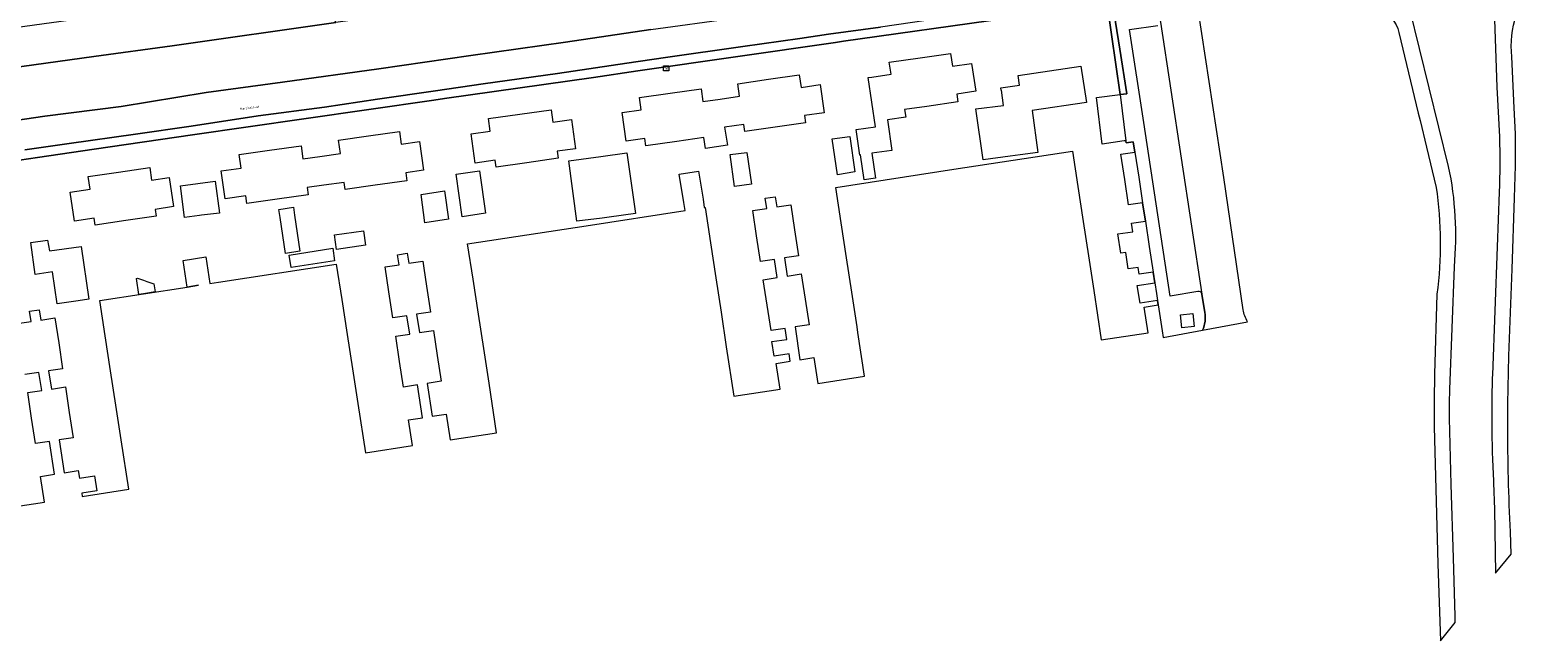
# Model space of a CAD drawing. Header units: metres. Extents: x 102746 to 103541, y 468531 to 469408.
# Tile 21 of 87: x 103110 to 103344, y 468594 to 468689. Entities that reach past the tile are written whole.
import ezdxf
from ezdxf.enums import TextEntityAlignment as Align

# ---------------------------------------------------------------- set-up
doc = ezdxf.new("R2010")
doc.units = ezdxf.units.M
doc.layers.get('0').update_dxf_attribs({"lineweight": 25})
doc.layers.add('B-RO-OG-BGT-G', color=253, linetype='Continuous', lineweight=13)
doc.styles.add('NLCS-ISO', font='txt')
doc.styles.add('NLCS-ISO-M200-T18', font='txt', dxfattribs={"height": 0.36})

# ---------------------------------------------------------------- blocks, each defined once
blk = doc.blocks.new('SKL-TELKAST-SO')
at = {"lineweight": 18}
for points in [[(-2, 2), (2, 2), (2, 1.68), (-2, 1.68)], [(-2, 1.52), (2, 1.52), (2, -2), (-2, -2)]]:
    blk.add_lwpolyline(points, close=True, dxfattribs=at)
at = {"lineweight": 18, "style": 'NLCS-ISO'}
blk.add_text('tel', height=1.8, dxfattribs=at).set_placement((0, 0), align=Align.MIDDLE_CENTER)

msp = doc.modelspace()

# ---------------------------------------------------------------- linework, layer by layer
at = {"layer": 'B-RO-OG-BGT-G', "color": 252, "flags": 128}
for points in [[(103098.051, 468673.178), (103112.419, 468675.301), (103124.279, 468676.847), (103137.527, 468679.005), (103149.387, 468680.583), (103164.35, 468682.655), (103178.632, 468684.734), (103193.306, 468686.838), (103206.562, 468688.77), (103219.486, 468690.571), (103237.594, 468693.26), (103253.143, 468695.485), (103262.452, 468696.765), (103274.327, 468698.636), (103278.818, 468699.246), (103278.257, 468703.569), (103297.681, 468706.341), (103297.474, 468707.471), (103297.346, 468707.465), (103281.256, 468706.769)], [(103266.329, 468705.442), (103220.283, 468698.852), (103191.608, 468694.714), (103157.642, 468689.881), (103132.244, 468686.267), (103120.063, 468684.595), (103103.241, 468682.278)], [(103103.241, 468682.278), (103120.063, 468684.595), (103132.244, 468686.267), (103157.642, 468689.881), (103155.297, 468695.872), (103131.974, 468692.403), (103119.115, 468690.584), (103107.841, 468689.036)], [(103298.624, 468645.265), (103295.621, 468665.795), (103291.626, 468691.918), (103291.165, 468694.876), (103283.831, 468693.706)], [(103337.498, 468695.71), (103337.494, 468694.908), (103338.036, 468679.844), (103338.416, 468672.103)], [(103095.844, 468666.64), (103111.289, 468668.902), (103120.097, 468670.192), (103135.375, 468672.407), (103152.675, 468674.915), (103172.861, 468677.815), (103174.52, 468678.053), (103197.669, 468681.355), (103204.59, 468682.342), (103235.25, 468686.786), (103236.537, 468686.972), (103239.124, 468687.347), (103259.043, 468690.121), (103277.478, 468692.689), (103278.323, 468692.828), (103283.831, 468693.706)], [(103279.611, 468694.491), (103272.549, 468693.598), (103262.832, 468692.114), (103254.323, 468690.91), (103242.249, 468689.146), (103234.175, 468688.086), (103229.736, 468687.393), (103220.886, 468686.144), (103208.865, 468684.439), (103202.852, 468683.542), (103192.109, 468681.973), (103180.539, 468680.353), (103173.118, 468679.263), (103164.145, 468677.962), (103155.906, 468676.734), (103145.593, 468675.356), (103135.183, 468673.791), (103126.525, 468672.547), (103116.243, 468671.074), (103109.343, 468670.083)], [(103172.625, 468628.722), (103174.8, 468629.056), (103175.415, 468625.052), (103182.629, 468626.158), (103181.448, 468633.846), (103180.622, 468639.223), (103179.801, 468644.57), (103178.966, 468650.006), (103178.126, 468655.478), (103196.526, 468658.304), (103211.911, 468660.667), (103211.707, 468661.926), (103211, 468666.306), (103214.01, 468666.792), (103214.717, 468662.412), (103214.887, 468661.124), (103215.024, 468661.145), (103215.857, 468655.649), (103216.681, 468650.211), (103217.491, 468644.861), (103218.306, 468639.483), (103219.466, 468631.827), (103226.672, 468632.918), (103226.055, 468636.932), (103228.231, 468637.262), (103228.057, 468638.391), (103225.737, 468638.035), (103225.388, 468640.3), (103227.709, 468640.657), (103227.45, 468642.343), (103225.275, 468642.014), (103224.667, 468645.974), (103224.06, 468649.923), (103226.236, 468650.253), (103225.803, 468653.07), (103223.627, 468652.741), (103223.011, 468656.757), (103222.413, 468660.65), (103224.589, 468660.979), (103224.343, 468662.576), (103225.907, 468662.816), (103226.151, 468661.223), (103228.326, 468661.554), (103228.918, 468657.664), (103229.529, 468653.643), (103227.353, 468653.312), (103227.782, 468650.494), (103229.958, 468650.824), (103230.558, 468646.878), (103231.16, 468642.914), (103228.985, 468642.583), (103229.758, 468637.5), (103231.933, 468637.831), (103232.544, 468633.816), (103239.802, 468634.92), (103238.767, 468641.724), (103238.633, 468642.61), (103237.815, 468647.988), (103237.002, 468653.337), (103236.175, 468658.774), (103235.34, 468664.264), (103253.676, 468667.08), (103272.096, 468669.909), (103272.937, 468664.397), (103273.766, 468658.96), (103274.581, 468653.611), (103275.401, 468648.234), (103276.571, 468640.562), (103283.837, 468641.669), (103283.226, 468645.674), (103285.401, 468646.006), (103285.297, 468646.691), (103282.583, 468646.278), (103282.163, 468649.039), (103284.876, 468649.452), (103284.622, 468651.118), (103282.446, 468650.786), (103282.286, 468651.833), (103280.72, 468651.614), (103280.365, 468654.156), (103279.603, 468654.04), (103279.156, 468657.035), (103281.446, 468657.344), (103281.24, 468658.697), (103283.415, 468659.028), (103282.983, 468661.866), (103280.807, 468661.534), (103280.201, 468665.507), (103279.604, 468669.425), (103281.779, 468669.757), (103281.533, 468671.358), (103280.443, 468671.191), (103280.393, 468671.519), (103280.108, 468671.479), (103276.723, 468671.001), (103275.806, 468678.203), (103279.482, 468678.671), (103277.478, 468692.689)], [(103283.831, 468693.706), (103278.323, 468692.828), (103279.426, 468685.715), (103280.531, 468678.805), (103279.482, 468678.671), (103280.393, 468671.519), (103280.443, 468671.191), (103281.533, 468671.358), (103281.779, 468669.757), (103282.376, 468665.84), (103282.983, 468661.866), (103283.415, 468659.028)], [(103259.043, 468690.121), (103239.124, 468687.347), (103236.537, 468686.972), (103235.25, 468686.786), (103204.59, 468682.342), (103197.669, 468681.355), (103174.52, 468678.053), (103172.861, 468677.815), (103152.675, 468674.915), (103135.375, 468672.407), (103120.097, 468670.192), (103111.289, 468668.902), (103095.844, 468666.64)], [(103285.605, 468690.782), (103285.744, 468689.946), (103292.206, 468647.668), (103292.666, 468644.851)], [(103330.534, 468667.504), (103324.509, 468691.956)], [(103206.562, 468688.77), (103193.306, 468686.838), (103178.632, 468684.734), (103164.35, 468682.655), (103149.387, 468680.583), (103137.527, 468679.005), (103124.279, 468676.847), (103112.419, 468675.301), (103098.051, 468673.178)], [(103109.343, 468670.083), (103116.243, 468671.074), (103126.525, 468672.547), (103135.183, 468673.791), (103145.593, 468675.356), (103155.906, 468676.734), (103164.145, 468677.962), (103173.118, 468679.263), (103180.539, 468680.353), (103192.109, 468681.973), (103202.852, 468683.542), (103208.865, 468684.439), (103220.886, 468686.144), (103229.736, 468687.393), (103234.175, 468688.086), (103242.249, 468689.146)], [(103291.589, 468648.108), (103287.287, 468647.382), (103283.151, 468674.343), (103280.948, 468688.761), (103285.334, 468689.399)], [(103322.81, 468688.333), (103325.814, 468675.81), (103326.097, 468674.63), (103327.09, 468670.49), (103328.582, 468664.268)], [(103339.906, 468638.109), (103340.385, 468651.55), (103340.779, 468662.639), (103340.923, 468667.621), (103340.912, 468672.458), (103340.912, 468672.605), (103340.721, 468676.637), (103340.346, 468684.538)], [(103338.384, 468663.509), (103338.044, 468655.033), (103337.319, 468635.147)], [(103283.415, 468659.028), (103284.021, 468655.055), (103284.622, 468651.118), (103284.876, 468649.452), (103285.133, 468647.766), (103285.297, 468646.691), (103285.401, 468646.006), (103286.012, 468642.001), (103286.196, 468640.924), (103292.282, 468642.065)], [(103108.14, 468643.095), (103110.315, 468643.428), (103110.07, 468645.027), (103111.573, 468645.258), (103111.818, 468643.659), (103113.993, 468643.993), (103114.59, 468640.103), (103115.207, 468636.084), (103113.032, 468635.75), (103113.463, 468632.942), (103115.638, 468633.276), (103116.245, 468629.32), (103116.852, 468625.367), (103114.677, 468625.033), (103115.46, 468619.932), (103117.635, 468620.265), (103117.817, 468619.079), (103120.17, 468619.44), (103120.525, 468617.121), (103118.172, 468616.761), (103118.249, 468616.261), (103125.487, 468617.384), (103124.308, 468625.062), (103123.482, 468630.439), (103122.661, 468635.787), (103121.826, 468641.223), (103120.985, 468646.703), (103134.567, 468648.776), (103136.305, 468649.056), (103134.549, 468648.787), (103133.915, 468652.912), (103137.464, 468653.457), (103138.094, 468649.331), (103139.415, 468649.534), (103157.714, 468652.344), (103158.562, 468646.841), (103159.4, 468641.406), (103160.224, 468636.058), (103161.053, 468630.682), (103162.234, 468623.021), (103169.573, 468624.153), (103168.958, 468628.157), (103171.133, 468628.491), (103170.351, 468633.583), (103168.176, 468633.249), (103167.564, 468637.233), (103166.963, 468641.148), (103169.138, 468641.482), (103168.702, 468644.319), (103166.527, 468643.985), (103165.908, 468648.016), (103165.311, 468651.904), (103167.486, 468652.238), (103167.245, 468653.807), (103168.737, 468654.036), (103168.978, 468652.469), (103171.153, 468652.803), (103171.316, 468651.74), (103171.75, 468648.913), (103172.369, 468644.884), (103170.194, 468644.55), (103170.63, 468641.712), (103172.805, 468642.046), (103173.406, 468638.131), (103174.018, 468634.147), (103171.843, 468633.813), (103172.625, 468628.722)], [(103330.728, 468632.866), (103331.415, 468651.915)], [(103292.666, 468644.851), (103292.206, 468647.668)], [(103328.718, 468647.667), (103328.32, 468635.242), (103328.3, 468631.138), (103328.282, 468627.252), (103328.287, 468627.073), (103328.855, 468605.766), (103329.254, 468593.828), (103331.567, 468596.664), (103331.529, 468597.674), (103331.272, 468606.696), (103330.934, 468618.092), (103330.735, 468626.419)], [(103292.282, 468642.065), (103299.287, 468643.378)], [(103105.143, 468614.264), (103112.397, 468615.363), (103111.782, 468619.367), (103113.957, 468619.701), (103113.174, 468624.802), (103110.999, 468624.468), (103110.392, 468628.421), (103109.785, 468632.378), (103111.96, 468632.712), (103111.529, 468635.519), (103109.354, 468635.185)], [(103337.509, 468618.377), (103337.636, 468614.212), (103337.811, 468604.315), (103340.233, 468607.283), (103340.134, 468610.784)]]:
    msp.add_lwpolyline(points, dxfattribs=at)
at = {"layer": 'B-RO-OG-BGT-G', "color": 252}
for points in [[(103340.346, 468684.538, -0.215489), (103344.389, 468696.645)], [(103319.573, 468691.96, -0.2517468), (103322.81, 468688.333)], [(103338.416, 468672.103, -0.0181532), (103338.384, 468663.509)], [(103331.415, 468651.915, 0.0751056), (103330.534, 468667.504)], [(103328.582, 468664.268, -0.0697546), (103328.718, 468647.667)], [(103292.206, 468647.668, 0.4152475), (103291.589, 468648.108)], [(103292.282, 468642.065, 0.1507591), (103292.666, 468644.851)], [(103292.666, 468644.851, -0.1507591), (103292.282, 468642.065)], [(103299.287, 468643.378, -0.0967644), (103298.624, 468645.265)], [(103339.747, 468631.476, -0.0049831), (103339.906, 468638.109)], [(103337.319, 468635.147, 0.0048216), (103337.237, 468631.402)], [(103330.674, 468631.208, -0.0059465), (103330.728, 468632.866)], [(103337.237, 468631.402, 0.0053694), (103337.229, 468627.304)], [(103339.718, 468627.368, -0.0031541), (103339.747, 468631.476)], [(103330.706, 468627.136, -0.0142389), (103330.674, 468631.208)], [(103330.735, 468626.419, -0.0040084), (103330.706, 468627.136)], [(103337.229, 468627.304, 0.0114464), (103337.509, 468618.377)], [(103340.134, 468610.784, -0.012911), (103339.718, 468627.368)]]:
    msp.add_lwpolyline(points, format="xyb", dxfattribs=at)
at = {"layer": 'B-RO-OG-BGT-G', "color": 252, "flags": 128}
for points in [[(103279.482, 468678.671), (103280.531, 468678.805), (103279.426, 468685.715), (103278.323, 468692.828), (103277.478, 468692.689)], [(103240.921, 468669.564), (103241.513, 468665.711), (103239.732, 468665.426), (103239.136, 468669.305), (103239.053, 468669.293), (103238.479, 468673.251), (103241.48, 468673.686), (103240.371, 468681.315), (103240.921, 468681.395), (103243.909, 468681.83), (103243.637, 468683.696), (103248.419, 468684.392), (103253.141, 468685.08), (103253.432, 468683.076), (103256.427, 468683.512), (103257.057, 468679.188), (103254.116, 468678.76), (103254.293, 468677.546), (103249.46, 468676.842), (103246.01, 468676.34), (103246.18, 468675.17), (103243.352, 468674.759), (103244.04, 468670.016)], [(103261.367, 468676.987), (103261.047, 468679.372), (103260.999, 468679.366), (103260.95, 468679.75), (103263.88, 468680.12), (103263.652, 468681.634), (103273.399, 468683.1), (103274.246, 468677.472), (103265.811, 468676.203), (103266.696, 468669.701), (103263.957, 468669.327), (103262.421, 468669.118), (103258.213, 468668.541), (103257.087, 468676.461)], [(103209.574, 468678.889), (103214.409, 468679.577), (103214.689, 468677.608), (103217.368, 468677.99), (103220.373, 468678.418), (103220.095, 468680.373), (103224.877, 468681.054), (103229.652, 468681.734), (103229.928, 468679.798), (103232.885, 468680.22), (103233.509, 468675.843), (103230.473, 468675.411), (103230.634, 468674.277), (103225.903, 468673.604), (103221.179, 468672.931), (103221.02, 468674.045), (103218.045, 468673.621), (103218.473, 468670.798), (103215.087, 468670.285), (103214.829, 468671.99), (103210.604, 468671.388), (103205.791, 468670.702), (103205.631, 468671.832), (103202.779, 468671.426), (103202.141, 468675.904), (103205.07, 468676.321), (103204.801, 468678.209)], [(103187.301, 468668.085), (103182.55, 468667.411), (103182.397, 468668.488), (103179.292, 468668.047), (103178.649, 468672.574), (103181.627, 468672.997), (103181.351, 468674.939), (103186.23, 468675.631), (103191.109, 468676.324), (103191.383, 468674.391), (103194.242, 468674.797), (103194.885, 468670.27), (103192.053, 468669.868), (103192.207, 468668.782)], [(103148.522, 468662.437), (103143.836, 468661.774), (103143.67, 468662.949), (103140.462, 468662.495), (103139.85, 468666.82), (103142.928, 468667.256), (103142.631, 468669.353), (103147.346, 468670.02), (103152.238, 468670.712), (103152.523, 468668.699), (103155.141, 468669.07), (103158.359, 468669.525), (103158.067, 468671.59), (103162.707, 468672.246), (103167.524, 468672.928), (103167.798, 468670.995), (103170.658, 468671.399), (103171.291, 468666.923), (103168.512, 468666.53), (103168.687, 468665.29), (103163.759, 468664.593), (103159.08, 468663.931), (103158.923, 468665.038), (103155.76, 468664.591), (103153.187, 468664.227), (103153.344, 468663.119)], [(103234.775, 468671.782), (103237.506, 468672.155), (103238.264, 468666.672), (103235.597, 468666.219)], [(103198.844, 468669.068), (103202.86, 468669.613), (103204.212, 468660.185), (103200.125, 468659.63), (103199.044, 468659.497), (103195.104, 468659.011), (103193.831, 468668.387)], [(103218.9, 468669.35), (103221.508, 468669.695), (103222.212, 468664.755), (103219.606, 468664.392)], [(103123.895, 468666.642), (103128.742, 468667.361), (103129.034, 468665.39), (103131.77, 468665.795), (103132.441, 468661.273), (103129.594, 468660.85), (103129.749, 468659.805), (103124.999, 468659.1), (103120.251, 468658.396), (103120.093, 468659.461), (103117.059, 468659.011), (103116.388, 468663.535), (103119.483, 468663.994), (103119.194, 468665.945)], [(103180.907, 468660.246), (103177.286, 468659.69), (103176.339, 468666.327), (103179.946, 468666.852)], [(103136.203, 468664.87), (103138.922, 468665.219), (103139.555, 468660.281), (103136.775, 468659.926), (103136.476, 468659.888), (103134.138, 468659.59), (103133.505, 468664.524)], [(103170.899, 468663.137), (103174.537, 468663.722), (103175.129, 468659.305), (103171.484, 468658.77)], [(103151.049, 468661.201), (103151.209, 468659.926), (103152.069, 468654.344), (103149.852, 468654.014), (103149.026, 468659.571), (103148.81, 468660.834)], [(103157.741, 468654.618), (103157.417, 468656.895), (103161.942, 468657.539), (103162.266, 468655.262)], [(103113.191, 468654.418), (103118.074, 468655.082), (103119.258, 468646.891), (103117.617, 468646.658), (103114.349, 468646.194), (103113.655, 468651.124), (103110.946, 468650.727), (103110.243, 468655.694), (103112.872, 468656.062)], [(103157.169, 468654.796), (103157.445, 468652.852), (103150.689, 468651.807), (103150.389, 468653.747)], [(103128.304, 468649.633), (103129.36, 468649.261), (103129.586, 468648.024), (103127.775, 468647.746), (103127.04, 468647.633), (103126.656, 468650.134), (103126.816, 468650.158), (103127.754, 468649.827)], [(103289.097, 468642.472), (103288.887, 468644.461), (103290.787, 468644.661), (103290.997, 468642.672)]]:
    msp.add_lwpolyline(points, close=True, dxfattribs=at)

# ---------------------------------------------------------------- block references
at = {"layer": 'B-RO-OG-BGT-G', "color": 252, "xscale": 0.2, "yscale": 0.2, "zscale": 0.2}
msp.add_blockref('SKL-TELKAST-SO', (103208.98, 468682.747), dxfattribs=at)

# ---------------------------------------------------------------- texts
at = {"layer": 'B-RO-OG-BGT-G', "color": 252, "style": 'NLCS-ISO-M200-T18'}
msp.add_text('Narcisstraat', height=0.36, rotation=7.4, dxfattribs=at).set_placement((103144.262, 468676.64), align=Align.MIDDLE)

doc.saveas('drawing.dxf')
